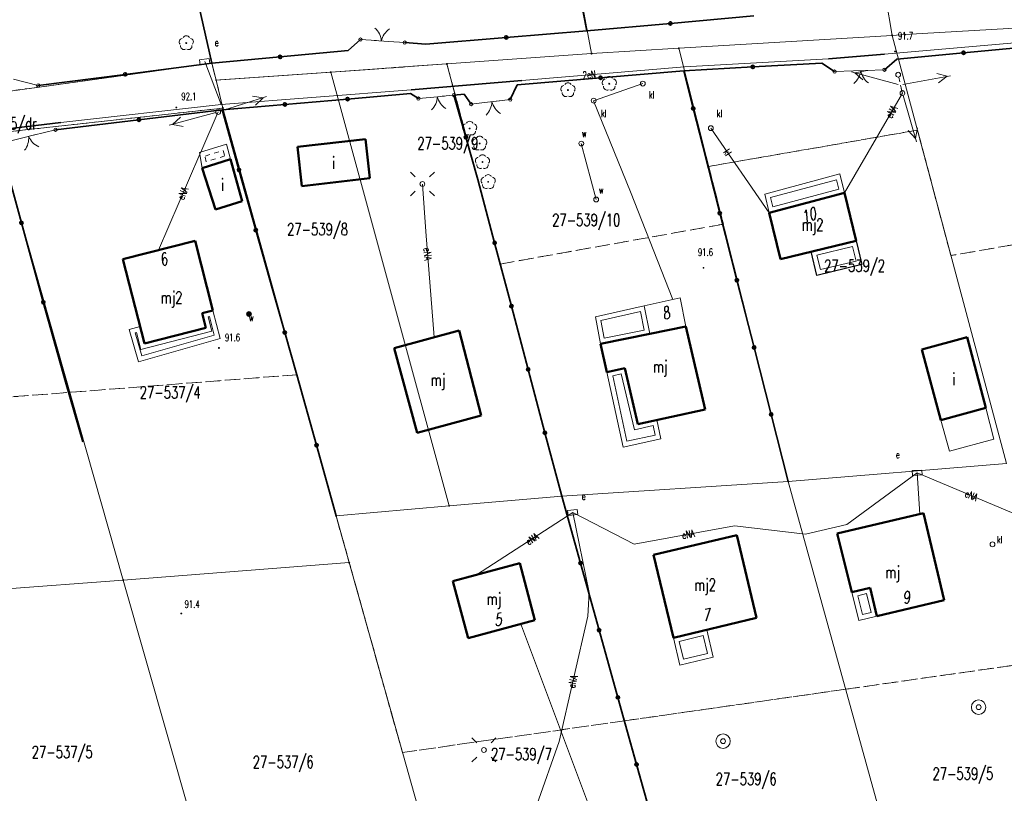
# Model space of a CAD drawing. Header units: metres. Extents: x 7542868 to 7543894, y 5828497 to 5830561.
# Tile 55 of 66: x 7543218 to 7543320, y 5830355 to 5830435. Entities that reach past the tile are written whole.
import ezdxf
from ezdxf.enums import TextEntityAlignment as Align

# ---------------------------------------------------------------- set-up
doc = ezdxf.new("R2010")
doc.units = ezdxf.units.M
for name, pattern in [('2_1', [0]), ('2_BUIB12_02', [0]), ('2_BUIB12_03', [0]), ('3_1', [0]), ('3_EGBB01', [0]), ('3_EGBG08', [0]), ('3_EGBG08W', [1, 0.5, -0.5]), ('3_EGBI17', [0]), ('3_EGBT07', [0]), ('4_1', [0]), ('4_14', [1, -1]), ('4_SUOP03_03', [0]), ('4_SUOP03_13', [0]), ('4_SUPE_01', [0]), ('4_SUPK_01', [0]), ('4_SUPW_01', [0]), ('4_SUSM03_02', [0]), ('GDE', [0]), ('GUK', [2, 1.5, -0.5]), ('GUZ', [1, 0.5, -0.5])]:
    doc.linetypes.add(name, pattern=pattern)
doc.layers.get('0').update_dxf_attribs({"color": 250, "linetype": 'CONTINUOUS', "lineweight": 100})
for name, color, linetype, lineweight in [('BUIB_L_10', 7, '2_BUIB12_02', 25), ('Dzialki', 7, 'GDE', 18), ('EADTD_T_0', 7, 'CONTINUOUS', 25), ('EGBB_E_T_0', 7, 'CONTINUOUS', 25), ('EGBB_L_0', 7, '3_EGBB01', 50), ('EGBE_L_0', 7, '3_EGBT07', 18), ('EGBE_L_1', 7, '3_EGBG08', 18), ('EGBE_L_8', 7, '3_1', 18), ('Kontury', 3, 'GUK', 18), ('KTOK_L_1', 7, '2_1', 18), ('KTOK_L_4', 7, 'CONTINUOUS', 35), ('Numery_dzialek', 7, 'CONTINUOUS', 13), ('Numery_uzytkow', 7, 'CONTINUOUS', 13), ('OBOP_T_1', 3, 'CONTINUOUS', 18), ('Punkty', 7, 'CONTINUOUS', 18), ('RTPW_T_0', 7, 'CONTINUOUS', 15), ('SUOE_L_1', 1, '4_SUOP03_13', 35), ('SUPE_E_T_3', 1, 'CONTINUOUS', 15), ('SUPE_L_3', 1, '4_SUPE_01', 18), ('SUPK_E_T_1', 34, 'CONTINUOUS', 15), ('SUPK_L_1', 34, '4_SUPK_01', 18), ('SUPW_L_1', 5, '4_SUPW_01', 18), ('SUSM_L_4', 7, 'CONTINUOUS', 18), ('SUSM_T_0', 7, 'CONTINUOUS', 18), ('SUSM_T_3', 7, 'CONTINUOUS', 18), ('SUUE_E_T_2', 7, 'CONTINUOUS', 15), ('SUUE_T_3', 7, 'CONTINUOUS', 18), ('SUUK_E_T_3', 7, 'CONTINUOUS', 15), ('SUUK_T_2', 34, 'CONTINUOUS', 18), ('SUUK_T_4', 7, 'CONTINUOUS', 18), ('SUUW_E_T_3', 7, 'CONTINUOUS', 15), ('SUUW_E_T_8', 7, 'CONTINUOUS', 15), ('SUUW_T_1', 7, 'CONTINUOUS', 18), ('SUUW_T_11', 7, 'CONTINUOUS', 18), ('SUUW_T_3', 5, 'CONTINUOUS', 18), ('SUUW_T_5', 7, 'CONTINUOUS', 18), ('Uzytki', 7, 'GUZ', 18)]:
    doc.layers.add(name, color=color, linetype=linetype, lineweight=lineweight)
doc.styles.get("Standard").update_dxf_attribs({"font": 'Simplex.SHX', "width": 0.75})

# ---------------------------------------------------------------- blocks, each defined once
blk = doc.blocks.new('GRO')
at = {"linetype": 'CONTINUOUS'}
blk.add_circle((0, 0), 0.045, dxfattribs=at)
blk = doc.blocks.new('2_OBOP02_01')
at = {"linetype": 'CONTINUOUS'}
blk.add_circle((0, 0), 0.045, dxfattribs=at)
for centre, start, end in [((-0.36, 0.12), 102.1445, 221.86), ((0, 0.38), 30.1401, 149.8599), ((0.36, 0.12), 318.14, 77.8555), ((-0.22, -0.3), 174.1482, 293.8542), ((0.22, -0.3), 246.1458, 5.8518)]:
    blk.add_arc(centre, 0.375, start, end, dxfattribs=at)
blk = doc.blocks.new('2_RTPW01')
at = {"linetype": 'CONTINUOUS'}
blk.add_circle((0, 0), 0.045, dxfattribs=at)
blk = doc.blocks.new('4_SUSM04_01')
at = {"linetype": 'CONTINUOUS'}
blk.add_circle((0, 0), 0.25, dxfattribs=at)
blk = doc.blocks.new('4_SUSM01_01')
at = {"linetype": 'CONTINUOUS'}
for p, q in [((-0.74, 0.74), (-1.24, 1.24)), ((0.74, 0.74), (1.24, 1.24)), ((-0.74, -0.74), (-1.24, -1.24)), ((0.74, -0.74), (1.24, -1.24))]:
    blk.add_line(p, q, dxfattribs=at)
blk = doc.blocks.new('4_SUUS18_01')
at = {"linetype": 'CONTINUOUS'}
for p, q in [((0.5, 0.25), (-0.5, 0.25)), ((-0.5, 0.25), (-0.5, -0.25)), ((0.5, -0.25), (0.5, 0.25)), ((-0.5, -0.25), (0.5, -0.25))]:
    blk.add_line(p, q, dxfattribs=at)
blk = doc.blocks.new('4_SUUS22_01')
at = {"linetype": 'CONTINUOUS'}
blk.add_circle((0, 0), 0.25, dxfattribs=at)
blk = doc.blocks.new('4_SUUS15_05')
at = {"linetype": 'CONTINUOUS'}
blk.add_circle((0, 0), 0.25, dxfattribs=at)
blk = doc.blocks.new('4_SUUS13')
at = {"linetype": 'CONTINUOUS'}
for radius in [0.75, 0.25]:
    blk.add_circle((0, 0), radius, dxfattribs=at)
blk = doc.blocks.new('4_SUUS31_01')
at = {"linetype": 'CONTINUOUS'}
for radius in [0.25, 0.225, 0.2, 0.175, 0.15, 0.125, 0.1, 0.075, 0.05, 0.025, 0.00715]:
    blk.add_circle((0, 0), radius, dxfattribs=at)
blk = doc.blocks.new('4_SUUS15_08')
at = {"linetype": 'CONTINUOUS'}
blk.add_circle((0, 0), 0.25, dxfattribs=at)

msp = doc.modelspace()

# ---------------------------------------------------------------- linework, layer by layer
at = {"layer": 'BUIB_L_10', "linetype": '2_BUIB12_03'}
for p, q in [((7543299.58, 5830410.89), (7543304.25, 5830412.02)), ((7543304.25, 5830412.02), (7543304.85, 5830409.54)), ((7543300.18, 5830408.41), (7543299.58, 5830410.89)), ((7543304.85, 5830409.54), (7543300.18, 5830408.41))]:
    msp.add_line(p, q, dxfattribs=at)
at = {"layer": 'Dzialki'}
for p, q in [((7543221.24, 5830502.19), (7543237.54, 5830430.39)), ((7543307.98, 5830433.28), (7543300.18, 5830480.24)), ((7543268.68, 5830474.74), (7543276.86, 5830431.4)), ((7543309.3, 5830433.36), (7543330.65, 5830434.65)), ((7543285.89, 5830431.95), (7543307.98, 5830433.28)), ((7543307.98, 5830433.28), (7543309.3, 5830433.36)), ((7543319.8, 5830388.94), (7543307.98, 5830433.28)), ((7543261.88, 5830430.33), (7543276.86, 5830431.4)), ((7543276.86, 5830431.4), (7543285.89, 5830431.95)), ((7543285.89, 5830431.95), (7543297.22, 5830387.08)), ((7543208.76, 5830426.43), (7543237.54, 5830430.39)), ((7543237.54, 5830430.39), (7543237.98, 5830428.64)), ((7543249.85, 5830429.48), (7543261.88, 5830430.33)), ((7543273.77, 5830385.57), (7543261.88, 5830430.33)), ((7543237.98, 5830428.64), (7543249.85, 5830429.48)), ((7543262.11, 5830384.55), (7543249.85, 5830429.48)), ((7543237.98, 5830428.64), (7543238.69, 5830425.76)), ((7543238.69, 5830425.76), (7543215.2, 5830423.16)), ((7543250.4, 5830383.53), (7543238.69, 5830425.76)), ((7543228.36, 5830376.87), (7543215.2, 5830423.16)), ((7543297.22, 5830387.08), (7543319.8, 5830388.94)), ((7543297.22, 5830387.08), (7543273.77, 5830385.57)), ((7543297.22, 5830387.08), (7543309.07, 5830344.18)), ((7543273.77, 5830385.57), (7543262.11, 5830384.55)), ((7543273.77, 5830385.57), (7543285.81, 5830342.55)), ((7543262.11, 5830384.55), (7543250.4, 5830383.53)), ((7543251.77, 5830378.67), (7543250.4, 5830383.53)), ((7543228.36, 5830376.87), (7543251.77, 5830378.67)), ((7543262.35, 5830340.91), (7543251.77, 5830378.67)), ((7543204.69, 5830375.06), (7543228.36, 5830376.87)), ((7543239.83, 5830336.59), (7543228.36, 5830376.87))]:
    msp.add_line(p, q, dxfattribs=at)
at = {"layer": 'EGBB_L_0', "linetype": '3_EGBB01'}
for p, q in [((7543253.45, 5830422.55), (7543246.39, 5830421.75)), ((7543253.91, 5830418.48), (7543253.45, 5830422.55)), ((7543246.39, 5830421.75), (7543246.86, 5830417.68)), ((7543239.48, 5830420.46), (7543236.55, 5830419.54)), ((7543240.69, 5830416.13), (7543239.48, 5830420.46)), ((7543236.55, 5830419.54), (7543237.9, 5830415.25)), ((7543246.86, 5830417.68), (7543253.91, 5830418.48)), ((7543303.05, 5830416.98), (7543295.25, 5830414.9)), ((7543304.25, 5830412.02), (7543303.05, 5830416.98)), ((7543237.9, 5830415.25), (7543240.69, 5830416.13)), ((7543295.25, 5830414.9), (7543296.42, 5830410.12)), ((7543235.81, 5830412.01), (7543228.32, 5830410.1)), ((7543235.81, 5830412.01), (7543237.65, 5830404.79)), ((7543304.25, 5830412.02), (7543296.42, 5830410.12)), ((7543228.32, 5830410.1), (7543230.55, 5830401.37)), ((7543237.65, 5830404.79), (7543236.54, 5830404.5)), ((7543236.54, 5830404.5), (7543236.92, 5830403.01)), ((7543230.55, 5830401.37), (7543236.92, 5830403.01)), ((7543256.42, 5830400.9), (7543263.15, 5830402.73)), ((7543263.15, 5830402.73), (7543265.44, 5830393.93)), ((7543286.62, 5830403.12), (7543282.89, 5830402.37)), ((7543286.62, 5830403.12), (7543288.61, 5830394.53)), ((7543282.89, 5830402.37), (7543277.77, 5830401.33)), ((7543311.06, 5830400.75), (7543315.75, 5830402.01)), ((7543315.75, 5830402.01), (7543317.66, 5830394.69)), ((7543258.8, 5830392.13), (7543256.42, 5830400.9)), ((7543278.45, 5830398.4), (7543277.77, 5830401.33)), ((7543313.03, 5830393.43), (7543311.06, 5830400.75)), ((7543280.29, 5830398.82), (7543278.45, 5830398.4)), ((7543281.66, 5830393.03), (7543280.29, 5830398.82)), ((7543317.66, 5830394.69), (7543313.03, 5830393.43)), ((7543265.44, 5830393.93), (7543258.8, 5830392.13)), ((7543288.61, 5830394.53), (7543281.66, 5830393.03)), ((7543302.29, 5830381.69), (7543311.22, 5830383.8)), ((7543311.22, 5830383.8), (7543313.35, 5830374.78)), ((7543283.27, 5830379.48), (7543291.9, 5830381.53)), ((7543291.9, 5830381.53), (7543293.94, 5830372.96)), ((7543303.81, 5830375.61), (7543302.29, 5830381.69)), ((7543285.33, 5830370.88), (7543283.27, 5830379.48)), ((7543269.43, 5830378.62), (7543262.49, 5830376.76)), ((7543269.43, 5830378.62), (7543270.97, 5830372.72)), ((7543264.07, 5830370.86), (7543262.49, 5830376.76)), ((7543303.81, 5830375.61), (7543305.7, 5830376.06)), ((7543306.39, 5830373.14), (7543305.7, 5830376.06)), ((7543313.35, 5830374.78), (7543306.39, 5830373.14)), ((7543270.97, 5830372.72), (7543264.07, 5830370.86)), ((7543293.94, 5830372.96), (7543285.33, 5830370.88))]:
    msp.add_line(p, q, dxfattribs=at)
at = {"layer": 'EGBE_L_0', "linetype": '3_EGBT07'}
for p, q in [((7543294.78, 5830416.85), (7543302.57, 5830418.93)), ((7543295.38, 5830416.49), (7543302.21, 5830418.31)), ((7543302.21, 5830418.31), (7543302.45, 5830417.34)), ((7543302.57, 5830418.93), (7543303.05, 5830416.98)), ((7543303.05, 5830416.98), (7543295.25, 5830414.9)), ((7543302.45, 5830417.34), (7543295.61, 5830415.52)), ((7543295.25, 5830414.9), (7543294.78, 5830416.85)), ((7543295.61, 5830415.52), (7543295.38, 5830416.49)), ((7543299.58, 5830410.89), (7543304.25, 5830412.02)), ((7543304.25, 5830412.02), (7543304.85, 5830409.54)), ((7543300.18, 5830408.41), (7543299.58, 5830410.89)), ((7543300.19, 5830410.52), (7543303.88, 5830411.41)), ((7543303.88, 5830411.41), (7543304.25, 5830409.91)), ((7543300.55, 5830409.02), (7543300.19, 5830410.52)), ((7543304.25, 5830409.91), (7543300.55, 5830409.02)), ((7543304.85, 5830409.54), (7543300.18, 5830408.41)), ((7543236.54, 5830404.5), (7543237.65, 5830404.79)), ((7543237.65, 5830404.79), (7543238.39, 5830401.88)), ((7543277.25, 5830404.13), (7543282.29, 5830405.28)), ((7543282.29, 5830405.28), (7543282.89, 5830402.37)), ((7543236.92, 5830403.01), (7543236.54, 5830404.5)), ((7543237.15, 5830404.14), (7543237.29, 5830404.18)), ((7543237.53, 5830402.65), (7543237.15, 5830404.14)), ((7543237.29, 5830404.18), (7543237.79, 5830402.23)), ((7543277.77, 5830401.33), (7543277.25, 5830404.13)), ((7543277.83, 5830403.75), (7543281.91, 5830404.68)), ((7543278.17, 5830401.92), (7543277.83, 5830403.75)), ((7543281.91, 5830404.68), (7543282.3, 5830402.76)), ((7543228.99, 5830402.82), (7543230.1, 5830403.14)), ((7543229.96, 5830399.46), (7543228.99, 5830402.82)), ((7543230.1, 5830403.14), (7543230.55, 5830401.37)), ((7543230.55, 5830401.37), (7543236.92, 5830403.01)), ((7543282.3, 5830402.76), (7543278.17, 5830401.92)), ((7543229.61, 5830402.48), (7543229.75, 5830402.52)), ((7543230.3, 5830400.08), (7543229.61, 5830402.48)), ((7543229.75, 5830402.52), (7543230.19, 5830400.76)), ((7543238.39, 5830401.88), (7543229.96, 5830399.46)), ((7543230.19, 5830400.76), (7543237.53, 5830402.65)), ((7543237.79, 5830402.23), (7543230.3, 5830400.08)), ((7543282.89, 5830402.37), (7543277.77, 5830401.33)), ((7543278.45, 5830398.4), (7543280.29, 5830398.82)), ((7543280.29, 5830398.82), (7543281.66, 5830393.03)), ((7543280.13, 5830390.65), (7543278.45, 5830398.4)), ((7543279.05, 5830398.03), (7543279.92, 5830398.22)), ((7543280.51, 5830391.24), (7543279.05, 5830398.03)), ((7543279.92, 5830398.22), (7543281.29, 5830392.43)), ((7543281.29, 5830392.43), (7543283.23, 5830392.86)), ((7543281.66, 5830393.03), (7543283.61, 5830393.45)), ((7543283.23, 5830392.86), (7543283.44, 5830391.88)), ((7543283.61, 5830393.45), (7543284.04, 5830391.5)), ((7543284.04, 5830391.5), (7543280.13, 5830390.65)), ((7543283.44, 5830391.88), (7543280.51, 5830391.24)), ((7543303.81, 5830375.61), (7543305.7, 5830376.06)), ((7543304.52, 5830372.68), (7543303.81, 5830375.61)), ((7543304.42, 5830375.24), (7543305.33, 5830375.46)), ((7543304.89, 5830373.29), (7543304.42, 5830375.24)), ((7543305.33, 5830375.46), (7543305.79, 5830373.5)), ((7543305.7, 5830376.06), (7543306.39, 5830373.14)), ((7543306.39, 5830373.14), (7543304.52, 5830372.68)), ((7543305.79, 5830373.5), (7543304.89, 5830373.29)), ((7543285.33, 5830370.88), (7543288.78, 5830371.71)), ((7543285.93, 5830370.51), (7543288.41, 5830371.11)), ((7543288.41, 5830371.11), (7543288.85, 5830369.26)), ((7543288.78, 5830371.71), (7543289.46, 5830368.89)), ((7543286.01, 5830368.06), (7543285.33, 5830370.88)), ((7543286.37, 5830368.66), (7543285.93, 5830370.51)), ((7543288.85, 5830369.26), (7543286.37, 5830368.66)), ((7543289.46, 5830368.89), (7543286.01, 5830368.06))]:
    msp.add_line(p, q, dxfattribs=at)
at = {"layer": 'EGBE_L_1', "linetype": '3_EGBG08'}
for p, q in [((7543239.05, 5830422), (7543236.27, 5830421.14)), ((7543236.27, 5830421.14), (7543236.55, 5830419.54)), ((7543239.48, 5830420.46), (7543239.05, 5830422)), ((7543236.55, 5830419.54), (7543239.48, 5830420.46))]:
    msp.add_line(p, q, dxfattribs=at)
at = {"layer": 'EGBE_L_1', "linetype": '3_EGBG08W'}
for p, q in [((7543236.84, 5830420.79), (7543238.71, 5830421.37)), ((7543238.71, 5830421.37), (7543238.87, 5830420.8)), ((7543236.94, 5830420.19), (7543236.84, 5830420.79)), ((7543238.87, 5830420.8), (7543236.94, 5830420.19))]:
    msp.add_line(p, q, dxfattribs=at)
at = {"layer": 'EGBE_L_8', "linetype": '3_EGBI17'}
for p, q in [((7543282.29, 5830405.28), (7543286.02, 5830406.1)), ((7543286.02, 5830406.1), (7543286.62, 5830403.12)), ((7543282.89, 5830402.37), (7543282.29, 5830405.28)), ((7543286.62, 5830403.12), (7543282.89, 5830402.37)), ((7543313.03, 5830393.43), (7543317.66, 5830394.69)), ((7543317.66, 5830394.69), (7543318.5, 5830391.47)), ((7543313.9, 5830390.23), (7543313.03, 5830393.43)), ((7543318.5, 5830391.47), (7543313.9, 5830390.23))]:
    msp.add_line(p, q, dxfattribs=at)
at = {"layer": 'Kontury'}
for p, q in [((7543237.54, 5830430.39), (7543229.44, 5830466.05)), ((7543237.98, 5830428.64), (7543237.54, 5830430.39)), ((7543261.88, 5830430.33), (7543249.85, 5830429.48)), ((7543267.38, 5830409.6), (7543261.88, 5830430.33)), ((7543249.85, 5830429.48), (7543237.98, 5830428.64)), ((7543310.6, 5830423.47), (7543288.99, 5830419.71)), ((7543314.06, 5830410.48), (7543310.6, 5830423.47)), ((7543288.99, 5830419.71), (7543290.5, 5830413.73)), ((7543336.26, 5830414.36), (7543314.06, 5830410.48)), ((7543290.5, 5830413.73), (7543267.38, 5830409.6)), ((7543199.11, 5830394.47), (7543246.35, 5830398.14)), ((7543246.35, 5830398.14), (7543250.4, 5830383.53)), ((7543250.4, 5830383.53), (7543251.77, 5830378.67)), ((7543251.77, 5830378.67), (7543257.27, 5830359.01)), ((7543303.16, 5830365.56), (7543325.29, 5830368.72)), ((7543280.28, 5830362.29), (7543303.16, 5830365.56)), ((7543257.27, 5830359.01), (7543280.28, 5830362.29))]:
    msp.add_line(p, q, dxfattribs=at)
at = {"layer": 'KTOK_L_1'}
for p, q in [((7543252.92, 5830432.85), (7543254.59, 5830432.74)), ((7543254.34, 5830432.75), (7543255.84, 5830432.65)), ((7543255.84, 5830432.65), (7543257.51, 5830432.54)), ((7543303.97, 5830429.6), (7543302.02, 5830429.53)), ((7543305.47, 5830429.66), (7543303.97, 5830429.6)), ((7543307.17, 5830429.72), (7543305.22, 5830429.65)), ((7543217, 5830428.74), (7543219.56, 5830428.1)), ((7543260.15, 5830426.86), (7543258.93, 5830426.74)), ((7543261.64, 5830427), (7543260.15, 5830426.86)), ((7543262.61, 5830427.1), (7543261.39, 5830426.98)), ((7543265.78, 5830426.32), (7543264.38, 5830426.16)), ((7543267.27, 5830426.49), (7543265.78, 5830426.32)), ((7543268.43, 5830426.63), (7543267.03, 5830426.47)), ((7543221.36, 5830423.51), (7543219.06, 5830422.95)), ((7543217.84, 5830422.65), (7543215.54, 5830422.09)), ((7543219.3, 5830423.01), (7543217.84, 5830422.65))]:
    msp.add_line(p, q, dxfattribs=at)
for centre in [(7543252.92, 5830432.85), (7543257.51, 5830432.54), (7543302.02, 5830429.53), (7543307.17, 5830429.72), (7543219.56, 5830428.1), (7543262.61, 5830427.1), (7543258.93, 5830426.74), (7543264.38, 5830426.16), (7543268.43, 5830426.63), (7543221.36, 5830423.51)]:
    msp.add_circle(centre, 0.17, dxfattribs=at)
for centre, start, end in [((7543253.09, 5830432.56), 4.0418, 48.1162), ((7543257.05, 5830432.29), 124.0786, 168.1529), ((7543302.73, 5830429.84), 310.0486, 354.123), ((7543306.69, 5830429.98), 190.0119, 234.0863), ((7543258.9, 5830427.02), 313.5045, 357.5789), ((7543262.84, 5830427.4), 193.4678, 237.5422), ((7543264.53, 5830426.46), 314.5655, 358.6399), ((7543268.47, 5830426.91), 194.5288, 238.6032), ((7543216.58, 5830422.63), 321.6975, 5.7718), ((7543220.43, 5830423.57), 201.6607, 245.7351)]:
    msp.add_arc(centre, 2, start, end, dxfattribs=at)
at = {"layer": 'KTOK_L_4'}
for p, q in [((7543276.35, 5830433.75), (7543274.98, 5830440.92)), ((7543237.54, 5830430.39), (7543235.82, 5830438.02)), ((7543276.35, 5830433.75), (7543285.01, 5830434.53)), ((7543285.01, 5830434.53), (7543293.67, 5830435.3)), ((7543268.02, 5830433.07), (7543276.35, 5830433.75)), ((7543251.67, 5830431.71), (7543252.92, 5830432.85)), ((7543257.51, 5830432.54), (7543259.7, 5830432.39)), ((7543259.7, 5830432.39), (7543268.02, 5830433.07)), ((7543244.6, 5830431.05), (7543251.67, 5830431.71)), ((7543315.37, 5830431.48), (7543308.47, 5830430.82)), ((7543322.26, 5830432.14), (7543315.37, 5830431.48)), ((7543228.55, 5830429.25), (7543237.54, 5830430.39)), ((7543237.54, 5830430.39), (7543244.6, 5830431.05)), ((7543300.69, 5830430.41), (7543293.54, 5830430.02)), ((7543302.02, 5830429.53), (7543300.69, 5830430.41)), ((7543308.47, 5830430.82), (7543307.17, 5830429.72)), ((7543219.56, 5830428.1), (7543228.55, 5830429.25)), ((7543286.4, 5830429.62), (7543277.78, 5830428.9)), ((7543293.54, 5830430.02), (7543286.4, 5830429.62)), ((7543286.4, 5830429.62), (7543287.38, 5830425.72)), ((7543277.78, 5830428.9), (7543269.16, 5830428.17)), ((7543258.09, 5830427.25), (7543251.59, 5830426.69)), ((7543258.93, 5830426.74), (7543258.09, 5830427.25)), ((7543263.66, 5830427.19), (7543262.61, 5830427.1)), ((7543264.38, 5830426.16), (7543263.66, 5830427.19)), ((7543269.16, 5830428.17), (7543268.43, 5830426.63)), ((7543245.1, 5830426.14), (7543238.61, 5830425.59)), ((7543251.59, 5830426.69), (7543245.1, 5830426.14)), ((7543262.61, 5830427.1), (7543263.85, 5830422.73)), ((7543238.61, 5830425.59), (7543229.98, 5830424.55)), ((7543238.61, 5830425.59), (7543240.35, 5830419.35)), ((7543287.38, 5830425.72), (7543288.36, 5830421.81)), ((7543229.98, 5830424.55), (7543221.36, 5830423.51)), ((7543215.54, 5830422.09), (7543217.82, 5830413.86)), ((7543263.85, 5830422.73), (7543265.08, 5830418.36)), ((7543288.36, 5830421.81), (7543290.13, 5830414.86)), ((7543240.35, 5830419.35), (7543242.09, 5830413.11)), ((7543265.08, 5830418.36), (7543266.82, 5830411.81)), ((7543290.13, 5830414.86), (7543291.9, 5830407.92)), ((7543217.82, 5830413.86), (7543220.09, 5830405.64)), ((7543242.09, 5830413.11), (7543243.84, 5830406.86)), ((7543266.82, 5830411.81), (7543268.56, 5830405.25)), ((7543291.9, 5830407.92), (7543293.68, 5830400.97)), ((7543243.84, 5830406.86), (7543245.09, 5830402.5)), ((7543220.09, 5830405.64), (7543222.37, 5830397.41)), ((7543268.56, 5830405.25), (7543270.29, 5830398.69)), ((7543245.09, 5830402.5), (7543246.35, 5830398.14)), ((7543293.68, 5830400.97), (7543295.45, 5830394.03)), ((7543270.29, 5830398.69), (7543272.03, 5830392.13)), ((7543246.35, 5830398.14), (7543248.38, 5830390.83)), ((7543222.37, 5830397.41), (7543224.18, 5830391.17)), ((7543295.45, 5830394.03), (7543297.22, 5830387.08)), ((7543272.03, 5830392.13), (7543273.77, 5830385.57)), ((7543248.38, 5830390.83), (7543250.4, 5830383.53)), ((7543273.77, 5830385.57), (7543275.71, 5830378.62)), ((7543275.71, 5830378.62), (7543277.64, 5830371.67)), ((7543277.64, 5830371.67), (7543279.58, 5830364.72)), ((7543279.58, 5830364.72), (7543281.52, 5830357.77)), ((7543281.52, 5830357.77), (7543283.46, 5830350.82))]:
    msp.add_line(p, q, dxfattribs=at)
for centre in [(7543285.01, 5830434.53), (7543268.02, 5830433.07), (7543315.37, 5830431.48), (7543244.6, 5830431.05), (7543228.55, 5830429.25), (7543293.54, 5830430.02), (7543277.78, 5830428.9), (7543245.1, 5830426.14), (7543251.59, 5830426.69), (7543287.38, 5830425.72), (7543229.98, 5830424.55), (7543263.85, 5830422.73), (7543240.35, 5830419.35), (7543290.13, 5830414.86), (7543217.82, 5830413.86), (7543242.09, 5830413.11), (7543266.82, 5830411.81), (7543291.9, 5830407.92), (7543220.09, 5830405.64), (7543268.56, 5830405.25), (7543245.09, 5830402.5), (7543293.68, 5830400.97), (7543270.29, 5830398.69), (7543295.45, 5830394.03), (7543272.03, 5830392.13), (7543248.38, 5830390.83), (7543275.71, 5830378.62), (7543277.64, 5830371.67), (7543279.58, 5830364.72), (7543281.52, 5830357.77)]:
    msp.add_circle(centre, 0.17, dxfattribs=at)
at = {"layer": 'SUOE_L_1', "linetype": '4_SUOP03_03'}
for p, q in [((7543301.37, 5830430.86), (7543307.18, 5830431.35)), ((7543258.16, 5830427.66), (7543269.63, 5830428.62)), ((7543200.21, 5830421.7), (7543221.91, 5830424.26))]:
    msp.add_line(p, q, dxfattribs=at)
at = {"layer": 'SUOE_L_1', "linetype": '4_1'}
for p, q in [((7543301.37, 5830430.86), (7543307.18, 5830431.35)), ((7543258.16, 5830427.66), (7543269.63, 5830428.62)), ((7543200.21, 5830421.7), (7543221.91, 5830424.26))]:
    msp.add_line(p, q, dxfattribs=at)
at = {"layer": 'SUPE_L_3', "linetype": '4_SUPE_01'}
for p, q in [((7543307.18, 5830431.35), (7543323.97, 5830432.79)), ((7543301.37, 5830430.86), (7543307.18, 5830431.35)), ((7543238.51, 5830426.14), (7543236.8, 5830430.57)), ((7543286.47, 5830430.04), (7543301.37, 5830430.86)), ((7543269.63, 5830428.62), (7543286.47, 5830430.04)), ((7543308.61, 5830428.2), (7543303.78, 5830429.5)), ((7543305.21, 5830429.63), (7543304.11, 5830429.41)), ((7543304.95, 5830428.67), (7543304.11, 5830429.41)), ((7543312.59, 5830429.35), (7543313.66, 5830429.05)), ((7543258.16, 5830427.66), (7543269.63, 5830428.62)), ((7543309.09, 5830428.19), (7543314.01, 5830429.11)), ((7543312.77, 5830428.37), (7543313.66, 5830429.05)), ((7543238.51, 5830426.14), (7543258.16, 5830427.66)), ((7543309.04, 5830427.31), (7543303.05, 5830416.98)), ((7543243.19, 5830426.94), (7543238.43, 5830425.42)), ((7543242.86, 5830426.83), (7543241.75, 5830427)), ((7543242.86, 5830426.83), (7543242.06, 5830426.05)), ((7543309.1, 5830427.07), (7543310.49, 5830422.27)), ((7543221.91, 5830424.26), (7543238.51, 5830426.14)), ((7543237.95, 5830425.28), (7543233.12, 5830423.97)), ((7543236.39, 5830421.18), (7543238.19, 5830425.35)), ((7543200.21, 5830421.7), (7543221.91, 5830424.26)), ((7543234.29, 5830424.8), (7543233.46, 5830424.06)), ((7543234.56, 5830423.84), (7543233.46, 5830424.06)), ((7543309.63, 5830423.43), (7543310.39, 5830422.6)), ((7543310.59, 5830423.7), (7543310.39, 5830422.6)), ((7543232, 5830411.04), (7543236.3, 5830420.97)), ((7543259.34, 5830417.89), (7543259.7, 5830412.97)), ((7543259.7, 5830412.97), (7543260.55, 5830402.02)), ((7543303.27, 5830382.64), (7543310.57, 5830387.98)), ((7543310.57, 5830387.98), (7543321.63, 5830383.33)), ((7543310.57, 5830387.98), (7543310.83, 5830383.71)), ((7543274.9, 5830383.86), (7543264.94, 5830377.42)), ((7543276.62, 5830375.57), (7543274.9, 5830383.86)), ((7543274.9, 5830383.86), (7543281.26, 5830380.58)), ((7543281.26, 5830380.58), (7543291.67, 5830382.5)), ((7543291.67, 5830382.5), (7543298.99, 5830381.63)), ((7543298.99, 5830381.63), (7543303.27, 5830382.64)), ((7543276.46, 5830373.13), (7543276.62, 5830375.57)), ((7543273.51, 5830360.15), (7543276.46, 5830373.13)), ((7543271.19, 5830353.57), (7543273.51, 5830360.15))]:
    msp.add_line(p, q, dxfattribs=at)
at = {"layer": 'SUPE_L_3', "linetype": '4_14'}
for p, q in [((7543308.85, 5830428.14), (7543309.04, 5830427.31)), ((7543236.3, 5830420.97), (7543236.39, 5830421.18))]:
    msp.add_line(p, q, dxfattribs=at)
at = {"layer": 'SUPK_L_1', "linetype": '4_SUPK_01'}
for p, q in [((7543282.16, 5830428.29), (7543277.07, 5830426.52)), ((7543277.07, 5830426.52), (7543280.89, 5830417.09)), ((7543289.2, 5830423.67), (7543295.25, 5830414.9)), ((7543280.89, 5830417.09), (7543285.27, 5830405.93)), ((7543278.61, 5830348.09), (7543269.51, 5830372.4))]:
    msp.add_line(p, q, dxfattribs=at)
at = {"layer": 'SUPK_L_1', "linetype": '4_1'}
for p, q in [((7543277.07, 5830426.52), (7543282.16, 5830428.29)), ((7543280.89, 5830417.09), (7543277.07, 5830426.52)), ((7543289.2, 5830423.67), (7543295.25, 5830414.9)), ((7543285.27, 5830405.93), (7543280.89, 5830417.09)), ((7543269.51, 5830372.4), (7543278.61, 5830348.09))]:
    msp.add_line(p, q, dxfattribs=at)
at = {"layer": 'SUPW_L_1', "linetype": '4_SUPW_01'}
msp.add_line((7543275.79, 5830422.08), (7543277.33, 5830416.29), dxfattribs=at)
at = {"layer": 'SUPW_L_1', "linetype": '4_1'}
msp.add_line((7543275.79, 5830422.08), (7543277.33, 5830416.29), dxfattribs=at)
at = {"layer": 'SUSM_L_4', "linetype": '4_SUSM03_02'}
for p, q in [((7543308.66, 5830428.97), (7543308.77, 5830428.48)), ((7543308.92, 5830427.8), (7543309.04, 5830427.31))]:
    msp.add_line(p, q, dxfattribs=at)
for centre in [(7543308.6, 5830429.21), (7543309.04, 5830427.31)]:
    msp.add_circle(centre, 0.25, dxfattribs=at)
at = {"layer": 'Uzytki'}
for p, q in [((7543229.44, 5830466.05), (7543237.54, 5830430.39)), ((7543237.54, 5830430.39), (7543208.76, 5830426.43)), ((7543237.54, 5830430.39), (7543237.98, 5830428.64)), ((7543249.85, 5830429.48), (7543261.88, 5830430.33)), ((7543261.88, 5830430.33), (7543267.38, 5830409.6)), ((7543237.98, 5830428.64), (7543249.85, 5830429.48)), ((7543238.69, 5830425.76), (7543237.98, 5830428.64)), ((7543215.2, 5830423.16), (7543238.69, 5830425.76)), ((7543288.99, 5830419.71), (7543310.6, 5830423.47)), ((7543310.6, 5830423.47), (7543314.06, 5830410.48)), ((7543290.5, 5830413.73), (7543288.99, 5830419.71)), ((7543314.06, 5830410.48), (7543336.26, 5830414.36)), ((7543267.38, 5830409.6), (7543290.5, 5830413.73)), ((7543246.35, 5830398.14), (7543199.11, 5830394.47)), ((7543250.4, 5830383.53), (7543246.35, 5830398.14)), ((7543251.77, 5830378.67), (7543250.4, 5830383.53)), ((7543257.27, 5830359.01), (7543251.77, 5830378.67)), ((7543325.29, 5830368.72), (7543303.16, 5830365.56)), ((7543303.16, 5830365.56), (7543280.28, 5830362.29)), ((7543280.28, 5830362.29), (7543257.27, 5830359.01))]:
    msp.add_line(p, q, dxfattribs=at)

# ---------------------------------------------------------------- block references
at = {"layer": 'OBOP_T_1'}
for p in [(7543234.89, 5830432.49), (7543274.41, 5830427.62), (7543278.69, 5830428.28), (7543264.23, 5830423.64), (7543265.27, 5830422.09), (7543265.56, 5830420.17), (7543266.15, 5830418.11)]:
    msp.add_blockref('2_OBOP02_01', p, dxfattribs=at)
at = {"layer": 'Punkty'}
for p in [(7543307.98, 5830433.28), (7543309.3, 5830433.36), (7543276.86, 5830431.4), (7543285.89, 5830431.95), (7543237.54, 5830430.39), (7543261.88, 5830430.33), (7543249.85, 5830429.48), (7543237.98, 5830428.64), (7543238.69, 5830425.76), (7543297.22, 5830387.08), (7543273.77, 5830385.57), (7543262.11, 5830384.55), (7543250.4, 5830383.53), (7543251.77, 5830378.67), (7543228.36, 5830376.87)]:
    msp.add_blockref('GRO', p, dxfattribs=at)
at = {"layer": 'RTPW_T_0', "rotation": 269.9999974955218}
for p in [(7543308.28, 5830431.62), (7543233.86, 5830425.82), (7543288.45, 5830409.21), (7543238.27, 5830400.91), (7543234.37, 5830373.4)]:
    msp.add_blockref('2_RTPW01', p, dxfattribs=at)
at = {"layer": 'SUSM_T_0'}
for p in [(7543259.34, 5830417.89), (7543265.71, 5830359.27)]:
    msp.add_blockref('4_SUSM01_01', p, dxfattribs=at)
at = {"layer": 'SUSM_T_3'}
for p in [(7543238.19, 5830425.35), (7543259.34, 5830417.89), (7543265.71, 5830359.27)]:
    msp.add_blockref('4_SUSM04_01', p, dxfattribs=at)
at = {"layer": 'SUUE_T_3'}
for p, rotation in [((7543236.8, 5830430.57), 8.22452129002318), ((7543310.57, 5830387.98), 3.407953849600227), ((7543274.9, 5830383.86), 5.987743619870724)]:
    msp.add_blockref('4_SUUS18_01', p, dxfattribs=dict(at, rotation=rotation))
at = {"layer": 'SUUK_T_2'}
for p in [(7543282.16, 5830428.29), (7543277.07, 5830426.52), (7543289.2, 5830423.67), (7543318.37, 5830380.57)]:
    msp.add_blockref('4_SUUS15_05', p, dxfattribs=at)
at = {"layer": 'SUUK_T_4'}
for p in [(7543282.16, 5830428.29), (7543277.07, 5830426.52), (7543289.2, 5830423.67), (7543318.37, 5830380.57)]:
    msp.add_blockref('4_SUUS22_01', p, dxfattribs=at)
at = {"layer": 'SUUW_T_1'}
for p in [(7543316.93, 5830363.7), (7543290.47, 5830360.18)]:
    msp.add_blockref('4_SUUS13', p, dxfattribs=at)
at = {"layer": 'SUUW_T_11'}
msp.add_blockref('4_SUUS31_01', (7543241.38, 5830404.42), dxfattribs=at)
at = {"layer": 'SUUW_T_3'}
for p in [(7543275.79, 5830422.08), (7543277.33, 5830416.29)]:
    msp.add_blockref('4_SUUS15_08', p, dxfattribs=at)
at = {"layer": 'SUUW_T_5'}
for p in [(7543275.79, 5830422.08), (7543277.33, 5830416.29)]:
    msp.add_blockref('4_SUUS22_01', p, dxfattribs=at)

# ---------------------------------------------------------------- texts
at = {"layer": 'EADTD_T_0', "oblique": 15, "width": 0.7}
for s, rotation, p in [('10', 19.5791, (7543298.38, 5830414.97)), ('8', 20.8091, (7543283.92, 5830404.96))]:
    msp.add_text(s, height=1.25, rotation=rotation, dxfattribs=at).set_placement(p, align=Align.TOP_LEFT)
msp.add_text('6', height=1.25, rotation=21.8091, dxfattribs=at).set_placement((7543232.24, 5830410.62), align=Align.TOP_CENTER)
for s, rotation, p in [('9', 12.7791, (7543309.16, 5830374.36)), ('5', 10.2991, (7543266.85, 5830372.07)), ('7', 11.3291, (7543288.42, 5830372.55))]:
    msp.add_text(s, height=1.25, rotation=rotation, dxfattribs=at).set_placement(p)
at = {"layer": 'EGBB_E_T_0', "width": 0.7}
for s, p in [('i', (7543250.15, 5830420.12)), ('i', (7543238.65, 5830417.85)), ('mj2', (7543299.74, 5830413.5)), ('mj2', (7543233.37, 5830405.96)), ('mj', (7543283.96, 5830398.8)), ('mj', (7543260.95, 5830397.42)), ('i', (7543314.37, 5830397.72)), ('mj', (7543308.02, 5830377.51)), ('mj2', (7543288.61, 5830376.21)), ('mj', (7543266.74, 5830374.74))]:
    msp.add_text(s, height=1.25, dxfattribs=at).set_placement(p, align=Align.MIDDLE)
at = {"layer": 'Numery_dzialek', "width": 0.7}
for s, p in [('27-539/9', (7543258.82, 5830422.73)), ('27-539/8', (7543245.34, 5830413.83)), ('27-539/10', (7543272.78, 5830414.79)), ('27-539/2', (7543300.94, 5830410.05)), ('27-537/4', (7543230.08, 5830396.93)), ('27-537/5', (7543218.9, 5830359.68)), ('27-539/7', (7543266.44, 5830359.47)), ('27-537/6', (7543241.78, 5830358.65)), ('27-539/6', (7543289.72, 5830356.89)), ('27-539/5', (7543312.16, 5830357.44))]:
    msp.add_text(s, height=1.25, dxfattribs=at).set_placement(p, align=Align.TOP_LEFT)
at = {"layer": 'Numery_uzytkow', "width": 0.7}
msp.add_text('27-225/dr', height=1.25, dxfattribs=at).set_placement((7543212.66, 5830424.79), align=Align.TOP_LEFT)
at = {"layer": 'RTPW_T_0', "width": 0.7}
for s, p in [('91.7', (7543308.57, 5830433.61)), ('92.1', (7543234.38, 5830427.34)), ('91.6', (7543287.86, 5830411.2)), ('91.6', (7543238.89, 5830402.37)), ('91.4', (7543234.71, 5830374.75))]:
    msp.add_text(s, height=0.75, dxfattribs=at).set_placement(p, align=Align.TOP_LEFT)
at = {"layer": 'SUPE_E_T_3', "width": 0.7}
for s, rotation, p in [('2eN', 4.7937, (7543276.61, 5830429.21)), ('eNA', 59.9043, (7543307.91, 5830425.36)), ('eNA', 66.6313, (7543234.54, 5830416.92)), ('eNA', 274.4714, (7543259.88, 5830410.64)), ('eNA', 337.2319, (7543316.18, 5830385.62)), ('eNA', 32.8792, (7543270.69, 5830381.13)), ('eNA', 10.4312, (7543286.86, 5830381.61)), ('eNA', 77.1881, (7543274.91, 5830366.34))]:
    msp.add_text(s, height=0.75, rotation=rotation, dxfattribs=at).set_placement(p, align=Align.MIDDLE)
at = {"layer": 'SUPK_E_T_1', "width": 0.7}
msp.add_text('kl', height=0.75, rotation=304.6113, dxfattribs=at).set_placement((7543290.92, 5830421.17), align=Align.MIDDLE)
at = {"layer": 'SUUE_E_T_2', "width": 0.7}
for p in [(7543237.84, 5830432.92), (7543308.36, 5830390.24), (7543275.84, 5830385.93)]:
    msp.add_text('e', height=0.75, dxfattribs=at).set_placement(p, align=Align.TOP_LEFT)
at = {"layer": 'SUUK_E_T_3', "width": 0.7}
for p in [(7543282.8, 5830426.75), (7543277.84, 5830424.83), (7543289.82, 5830424.81), (7543318.83, 5830380.68)]:
    msp.add_text('kl', height=0.75, dxfattribs=at).set_placement(p)
at = {"layer": 'SUUW_E_T_3', "width": 0.7}
for p in [(7543275.85, 5830422.75), (7543277.61, 5830416.9)]:
    msp.add_text('w', height=0.75, dxfattribs=at).set_placement(p)
at = {"layer": 'SUUW_E_T_8', "width": 0.7}
msp.add_text('w', height=0.75, dxfattribs=at).set_placement((7543241.38, 5830404.42), align=Align.TOP_LEFT)

doc.saveas('drawing.dxf')
